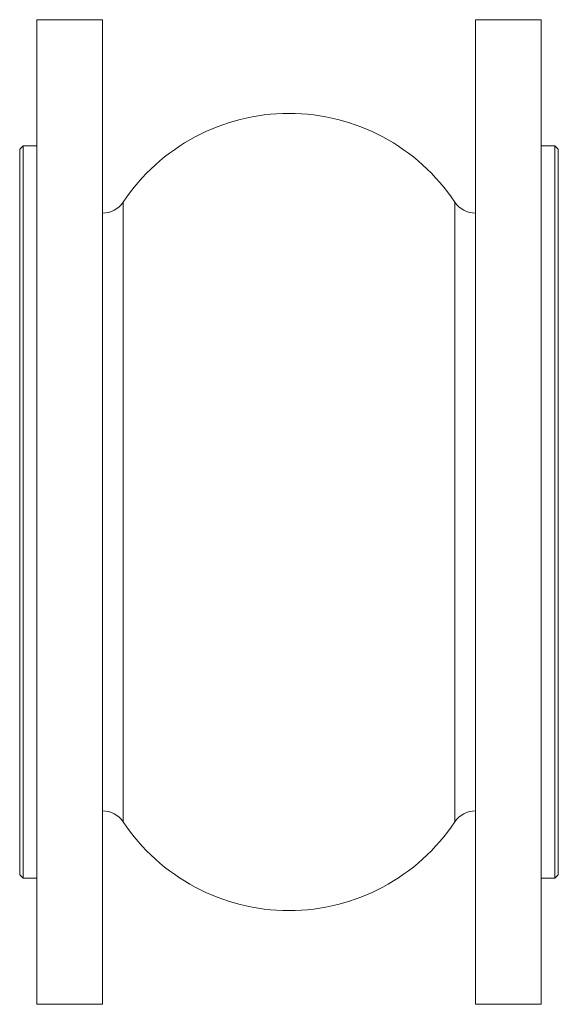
# Model space of a CAD drawing. Header units: millimetres. Extents: x 125 to 281, y 8 to 293.
import ezdxf

# ---------------------------------------------------------------- set-up
doc = ezdxf.new("R2010")
doc.units = ezdxf.units.MM

msp = doc.modelspace()

# ---------------------------------------------------------------- linework, layer by layer
at = {"color": 7, "linetype": 'Continuous', "lineweight": 15}
for p, q in [((148.59, 292.71), (129.59, 292.71)), ((129.59, 150.21), (129.59, 292.71)), ((148.59, 150.21), (148.59, 292.71)), ((275.59, 292.71), (256.59, 292.71)), ((256.59, 150.21), (256.59, 292.71)), ((275.59, 150.21), (275.59, 292.71)), ((125.59, 256.21), (124.59, 255.21)), ((124.59, 45.21), (124.59, 255.21)), ((129.59, 256.21), (125.59, 256.21)), ((125.59, 256.21), (125.59, 44.21)), ((279.59, 256.21), (275.59, 256.21)), ((280.59, 255.21), (279.59, 256.21)), ((279.59, 150.21), (279.59, 256.21)), ((280.59, 255.21), (280.59, 150.21)), ((129.59, 7.71), (129.59, 150.21)), ((148.59, 7.71), (148.59, 150.21)), ((256.59, 7.71), (256.59, 150.21)), ((275.59, 7.71), (275.59, 150.21)), ((279.59, 44.21), (279.59, 150.21)), ((280.59, 150.21), (280.59, 45.21)), ((124.59, 45.21), (125.59, 44.21)), ((125.59, 44.21), (129.59, 44.21)), ((275.59, 44.21), (279.59, 44.21)), ((279.59, 44.21), (280.59, 45.21)), ((129.59, 7.71), (148.59, 7.71)), ((256.59, 7.71), (275.59, 7.71))]:
    msp.add_line(p, q, dxfattribs=at)
at = {"color": 8, "linetype": 'Continuous', "lineweight": 15}
for p, q in [((154.58, 150.21), (154.58, 239.92)), ((250.6, 150.21), (250.6, 239.92)), ((154.58, 60.51), (154.58, 150.21)), ((250.6, 60.51), (250.6, 150.21))]:
    msp.add_line(p, q, dxfattribs=at)
at = {"color": 7, "linetype": 'Continuous', "lineweight": 15}
for centre, radius, start, end in [((202.59, 207.85), 57.74, 33.7435, 146.2565), ((148.59, 243.92), 7.21, 270, 326.2565), ((256.59, 243.92), 7.21, 213.7435, 270), ((148.59, 56.51), 7.21, 33.7435, 90), ((256.59, 56.51), 7.21, 90, 146.2565), ((202.59, 92.58), 57.74, 213.7435, 326.2565)]:
    msp.add_arc(centre, radius, start, end, dxfattribs=at)

doc.saveas('drawing.dxf')
